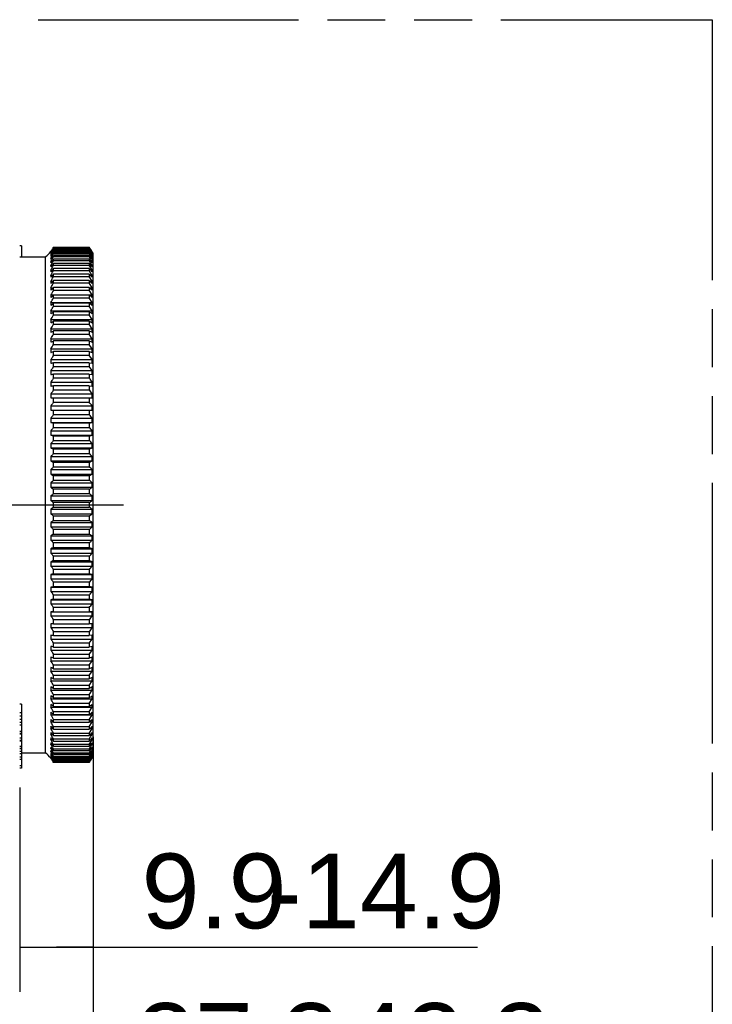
# Model space of a CAD drawing. Header units: millimetres. Extents: x 0 to 210, y 0 to 297.
# Tile 16 of 23: x 127 to 150, y 150 to 183. Entities that reach past the tile are written whole.
import ezdxf

# ---------------------------------------------------------------- set-up
doc = ezdxf.new("R2010")
doc.units = ezdxf.units.MM
doc.header["$LTSCALE"] = 19.36
doc.linetypes.add('CENTER', pattern=[0.6, 0.375, -0.075, 0.075, -0.075])
doc.linetypes.add('PHANTOM', pattern=[0.8, 0.45, -0.05, 0.1, -0.05, 0.1, -0.05])
doc.layers.get('0').update_dxf_attribs({"linetype": 'CONTINUOUS'})
for name, color, linetype in [('DEFAULT_3', 7, 'PHANTOM'), ('Z_DIM_2D', 7, 'CONTINUOUS'), ('Z_START_DATUMS', 7, 'CONTINUOUS')]:
    doc.layers.add(name, color=color, linetype=linetype)
doc.styles.add('TEXTSTYLE_3', font='helveticaneueltw1g-ltcn.otf')
doc.dimstyles.new('DIMSTYLE_1', dxfattribs={"dimtxt": 2.5, "dimasz": 3.5, "dimexe": 1.5, "dimexo": 0, "dimtad": 1, "dimdec": 1, "dimlfac": 4, "dimdsep": 46, "dimtxsty": 'TEXTSTYLE_3', "dimcen": 0.09, "dimclrt": 5, "dimadec": 0, "dimazin": 0, "dimtp": 0.2, "dimtm": 0.2, "dimtfac": 1, "dimtdec": 1, "dimtofl": 0, "dimtmove": 0, "dimatfit": 3, "dimfxl": 0, "dimtolj": 1, "dimarcsym": 0})
doc.dimstyles.new('DIMSTYLE_2', dxfattribs={"dimtxt": 2.5, "dimasz": 3.5, "dimexe": 1.5, "dimexo": 0, "dimtad": 1, "dimdec": 1, "dimlfac": 4, "dimdsep": 46, "dimtxsty": 'TEXTSTYLE_3', "dimcen": 0.09, "dimclrt": 5, "dimadec": 0, "dimazin": 0, "dimtp": 0.3, "dimtm": 0.3, "dimtfac": 1, "dimtdec": 1, "dimtofl": 0, "dimtmove": 0, "dimatfit": 3, "dimfxl": 0, "dimtolj": 1, "dimarcsym": 0})

# ---------------------------------------------------------------- blocks, each defined once
blk = doc.blocks.new('*D10')
at = {"layer": 'Z_DIM_2D', "color": 2, "linetype": 'Continuous'}
for p, q in [((129.418, 158.701), (129.418, 145.177)), ((120.089, 158.003), (120.089, 145.177)), ((120.089, 146.677), (124.753, 146.677)), ((129.418, 146.677), (124.753, 146.677)), ((124.753, 146.677), (143.794, 146.677))]:
    blk.add_line(p, q, dxfattribs=at)
at = {"layer": 'Z_DIM_2D', "color": 5, "linetype": 'Continuous', "style": 'TEXTSTYLE_3'}
for s, p in [('37.3', (130.874, 147.302)), ('-42.3', (136.751, 147.302))]:
    blk.add_text(s, height=2.5, dxfattribs=at).set_placement(p)
blk = doc.blocks.new('_NONE')
blk = doc.blocks.new('*D11')
at = {"layer": 'Z_DIM_2D', "color": 2, "linetype": 'Continuous'}
for p, q in [((129.418, 158.701), (129.418, 150.177)), ((126.955, 157.007), (126.955, 150.177)), ((126.955, 151.677), (128.186, 151.677)), ((129.418, 151.677), (128.186, 151.677)), ((128.186, 151.677), (142.272, 151.677))]:
    blk.add_line(p, q, dxfattribs=at)
at = {"layer": 'Z_DIM_2D', "color": 5, "linetype": 'Continuous', "style": 'TEXTSTYLE_3'}
for s, p in [('9.9', (131.031, 152.302)), ('-14.9', (135.229, 152.302))]:
    blk.add_text(s, height=2.5, dxfattribs=at).set_placement(p)

msp = doc.modelspace()

# ---------------------------------------------------------------- linework, layer by layer
at = {"color": 7, "linetype": 'Continuous'}
for p, q in [((127.014, 175.12), (126.955, 175.12)), ((127.014, 175.12), (127.014, 174.748)), ((127.995, 174.924), (127.998, 174.924)), ((127.995, 174.905), (128.004, 174.905)), ((127.995, 174.862), (128.011, 174.862)), ((127.995, 174.797), (128.017, 174.797)), ((128.083, 175.072), (129.285, 175.072)), ((128.083, 175.06), (128.083, 175.064)), ((129.285, 175.064), (128.083, 175.064)), ((128.083, 175.056), (129.285, 175.056)), ((128.083, 175.017), (128.083, 175.032)), ((129.285, 175.032), (128.083, 175.032)), ((128.083, 175.017), (129.285, 175.017)), ((128.083, 174.954), (128.083, 174.978)), ((129.285, 174.978), (128.083, 174.978)), ((128.083, 174.954), (129.285, 174.954)), ((128.083, 174.868), (128.083, 174.899)), ((129.285, 174.899), (128.083, 174.899)), ((128.083, 174.868), (129.285, 174.868)), ((128.083, 174.759), (128.083, 174.798)), ((129.285, 174.798), (128.083, 174.798)), ((129.289, 175.066), (129.285, 175.072)), ((129.285, 175.064), (129.285, 175.056)), ((129.285, 175.064), (129.3, 175.04)), ((129.296, 175.039), (129.285, 175.056)), ((129.285, 175.032), (129.285, 175.017)), ((129.285, 175.032), (129.31, 174.994)), ((129.3, 174.991), (129.285, 175.017)), ((129.285, 174.978), (129.285, 174.954)), ((129.285, 174.978), (129.33, 174.91)), ((129.309, 174.913), (129.285, 174.954)), ((129.285, 174.899), (129.285, 174.868)), ((129.285, 174.899), (129.333, 174.831)), ((129.315, 174.815), (129.285, 174.868)), ((129.285, 174.798), (129.285, 174.759)), ((129.3, 175.047), (129.289, 175.066)), ((129.33, 174.98), (129.296, 175.039)), ((129.315, 175.023), (129.3, 175.047)), ((129.3, 175.04), (129.33, 174.992)), ((129.33, 174.94), (129.3, 174.991)), ((129.33, 174.875), (129.309, 174.913)), ((129.31, 174.994), (129.33, 174.963)), ((129.33, 174.998), (129.315, 175.023)), ((129.33, 174.788), (129.315, 174.815)), ((129.345, 174.973), (129.33, 174.998)), ((129.33, 174.992), (129.36, 174.944)), ((129.36, 174.93), (129.33, 174.98)), ((129.33, 174.963), (129.375, 174.893)), ((129.337, 174.929), (129.33, 174.94)), ((129.33, 174.91), (129.364, 174.86)), ((129.36, 174.823), (129.33, 174.875)), ((129.333, 174.831), (129.375, 174.77)), ((129.36, 174.888), (129.337, 174.929)), ((129.375, 174.924), (129.345, 174.973)), ((129.357, 174.797), (129.375, 174.797)), ((129.36, 174.944), (129.375, 174.92)), ((129.375, 174.905), (129.36, 174.93)), ((129.375, 174.862), (129.36, 174.888)), ((129.375, 174.797), (129.36, 174.823)), ((129.362, 174.862), (129.375, 174.862)), ((129.364, 174.86), (129.375, 174.843)), ((129.368, 174.905), (129.375, 174.905)), ((129.4, 174.885), (129.378, 174.922)), ((129.4, 174.885), (129.4, 158.035)), ((126.955, 174.748), (127.803, 174.748)), ((127.803, 174.748), (127.803, 158.171)), ((127.995, 174.709), (128.024, 174.709)), ((127.995, 174.598), (128.032, 174.598)), ((128.083, 174.759), (129.285, 174.759)), ((128.083, 174.627), (128.083, 174.674)), ((129.285, 174.674), (128.083, 174.674)), ((128.083, 174.627), (129.285, 174.627)), ((128.083, 174.473), (128.083, 174.527)), ((129.285, 174.527), (128.083, 174.527)), ((128.083, 174.473), (129.285, 174.473)), ((129.33, 174.678), (129.285, 174.759)), ((129.285, 174.674), (129.285, 174.627)), ((129.33, 174.546), (129.285, 174.627)), ((129.285, 174.527), (129.285, 174.473)), ((129.334, 174.385), (129.285, 174.473)), ((129.375, 174.709), (129.33, 174.788)), ((129.375, 174.598), (129.33, 174.678)), ((129.375, 174.464), (129.33, 174.546)), ((129.343, 174.598), (129.375, 174.598)), ((129.35, 174.709), (129.375, 174.709)), ((127.995, 174.464), (128.04, 174.464)), ((127.995, 174.309), (128.048, 174.309)), ((128.083, 174.297), (128.083, 174.358)), ((129.285, 174.358), (128.083, 174.358)), ((128.083, 174.297), (129.285, 174.297)), ((128.083, 174.099), (128.083, 174.167)), ((129.285, 174.167), (128.083, 174.167)), ((129.285, 174.358), (129.285, 174.297)), ((129.34, 174.197), (129.285, 174.297)), ((129.285, 174.167), (129.285, 174.099)), ((129.327, 174.309), (129.375, 174.309)), ((129.375, 174.309), (129.334, 174.385)), ((129.335, 174.464), (129.375, 174.464)), ((129.375, 174.133), (129.34, 174.197)), ((129.418, 158.701), (129.418, 174.219)), ((127.995, 174.133), (128.057, 174.133)), ((127.995, 173.935), (128.067, 173.935)), ((128.083, 174.099), (129.285, 174.099)), ((128.083, 173.88), (128.083, 173.956)), ((129.285, 173.956), (128.083, 173.956)), ((128.083, 173.88), (129.285, 173.88)), ((129.375, 173.935), (129.285, 174.099)), ((129.285, 173.956), (129.285, 173.88)), ((129.375, 173.717), (129.285, 173.88)), ((129.306, 173.935), (129.375, 173.935)), ((129.317, 174.133), (129.375, 174.133)), ((127.995, 173.717), (128.077, 173.717)), ((127.995, 173.479), (129.375, 173.479)), ((128.083, 173.641), (128.083, 173.723)), ((129.285, 173.723), (128.083, 173.723)), ((128.083, 173.641), (129.285, 173.641)), ((129.285, 173.723), (129.285, 173.641)), ((129.375, 173.479), (129.285, 173.641)), ((129.292, 173.717), (129.375, 173.717)), ((127.995, 173.221), (129.375, 173.221)), ((128.083, 173.383), (128.083, 173.471)), ((129.285, 173.471), (128.083, 173.471)), ((128.083, 173.383), (129.285, 173.383)), ((128.083, 173.105), (128.083, 173.2)), ((129.285, 173.2), (128.083, 173.2)), ((129.285, 173.471), (129.285, 173.383)), ((129.375, 173.221), (129.285, 173.383)), ((129.285, 173.2), (129.285, 173.105)), ((127.995, 172.945), (129.375, 172.945)), ((128.083, 173.105), (129.285, 173.105)), ((128.083, 172.809), (128.083, 172.91)), ((129.285, 172.91), (128.083, 172.91)), ((129.375, 172.945), (129.285, 173.105)), ((129.285, 172.91), (129.285, 172.809)), ((127.995, 172.652), (129.375, 172.652)), ((128.083, 172.809), (129.285, 172.809)), ((128.083, 172.496), (128.083, 172.602)), ((129.285, 172.602), (128.083, 172.602)), ((128.083, 172.496), (129.285, 172.496)), ((129.375, 172.652), (129.285, 172.809)), ((129.285, 172.602), (129.285, 172.496)), ((129.285, 172.602), (129.375, 172.549)), ((129.375, 172.341), (129.285, 172.496)), ((127.995, 172.341), (129.375, 172.341)), ((128.083, 172.166), (128.083, 172.278)), ((129.285, 172.278), (128.083, 172.278)), ((128.083, 172.166), (129.285, 172.166)), ((129.285, 172.278), (129.285, 172.166)), ((129.285, 172.278), (129.375, 172.232)), ((129.375, 172.014), (129.285, 172.166)), ((127.995, 172.014), (129.375, 172.014)), ((128.083, 171.821), (128.083, 171.938)), ((129.285, 171.938), (128.083, 171.938)), ((129.285, 171.938), (129.285, 171.821)), ((129.285, 171.938), (129.375, 171.9)), ((127.995, 171.673), (129.375, 171.673)), ((128.083, 171.821), (129.285, 171.821)), ((128.083, 171.461), (128.083, 171.583)), ((129.285, 171.583), (128.083, 171.583)), ((129.375, 171.673), (129.285, 171.821)), ((129.285, 171.583), (129.285, 171.461)), ((129.285, 171.583), (129.375, 171.554)), ((127.995, 171.316), (129.375, 171.316)), ((128.083, 171.461), (129.285, 171.461)), ((128.083, 171.087), (128.083, 171.213)), ((129.285, 171.213), (128.083, 171.213)), ((129.375, 171.316), (129.285, 171.461)), ((129.285, 171.213), (129.285, 171.087)), ((129.285, 171.213), (129.375, 171.193)), ((127.995, 170.947), (129.375, 170.947)), ((128.083, 171.087), (129.285, 171.087)), ((129.375, 170.947), (129.285, 171.087)), ((127.995, 170.565), (129.375, 170.565)), ((128.083, 170.701), (128.083, 170.831)), ((129.285, 170.831), (128.083, 170.831)), ((128.083, 170.701), (129.285, 170.701)), ((129.285, 170.831), (129.285, 170.701)), ((129.285, 170.831), (129.375, 170.819)), ((128.083, 170.302), (128.083, 170.436)), ((129.285, 170.436), (128.083, 170.436)), ((128.083, 170.302), (129.285, 170.302)), ((129.285, 170.436), (129.285, 170.302)), ((129.285, 170.436), (129.375, 170.433)), ((127.995, 170.172), (129.375, 170.172)), ((127.995, 170.036), (129.375, 170.036)), ((128.083, 169.894), (128.083, 170.031)), ((129.285, 170.031), (128.083, 170.031)), ((128.083, 169.894), (129.285, 169.894)), ((129.285, 170.031), (129.375, 170.036)), ((129.285, 170.031), (129.285, 169.894)), ((127.995, 169.768), (129.375, 169.768)), ((127.995, 169.63), (129.375, 169.63)), ((129.285, 169.616), (128.083, 169.616)), ((128.083, 169.476), (128.083, 169.616)), ((129.285, 169.616), (129.375, 169.63)), ((129.285, 169.616), (129.285, 169.476)), ((127.995, 169.356), (129.375, 169.356)), ((127.995, 169.215), (129.375, 169.215)), ((128.083, 169.476), (129.285, 169.476)), ((129.285, 169.192), (129.375, 169.215)), ((127.995, 168.936), (129.375, 168.936)), ((129.285, 169.192), (128.083, 169.192)), ((128.083, 169.049), (128.083, 169.192)), ((128.083, 169.049), (129.285, 169.049)), ((129.285, 169.192), (129.285, 169.049)), ((127.995, 168.792), (129.375, 168.792)), ((129.285, 168.761), (128.083, 168.761)), ((128.083, 168.616), (128.083, 168.761)), ((128.083, 168.616), (129.285, 168.616)), ((129.285, 168.761), (129.375, 168.792)), ((129.285, 168.761), (129.285, 168.616)), ((127.995, 168.509), (129.375, 168.509)), ((127.995, 168.363), (129.375, 168.363)), ((129.285, 168.324), (128.083, 168.324)), ((128.083, 168.177), (128.083, 168.324)), ((129.285, 168.324), (129.375, 168.363)), ((129.285, 168.324), (129.285, 168.177)), ((127.995, 168.076), (129.375, 168.076)), ((127.995, 167.929), (129.375, 167.929)), ((128.083, 168.177), (129.285, 168.177)), ((129.285, 167.881), (129.375, 167.929)), ((127.995, 167.639), (129.375, 167.639)), ((129.285, 167.881), (128.083, 167.881)), ((128.083, 167.733), (128.083, 167.881)), ((128.083, 167.733), (129.285, 167.733)), ((129.285, 167.881), (129.285, 167.733)), ((127.995, 167.49), (129.375, 167.49)), ((129.285, 167.435), (128.083, 167.435)), ((128.083, 167.285), (128.083, 167.435)), ((128.083, 167.285), (129.285, 167.285)), ((129.285, 167.435), (129.375, 167.49)), ((129.285, 167.435), (129.285, 167.285)), ((127.995, 167.199), (129.375, 167.199)), ((127.995, 167.049), (129.375, 167.049)), ((129.285, 166.985), (128.083, 166.985)), ((128.083, 166.835), (128.083, 166.985)), ((129.285, 166.985), (129.285, 166.835)), ((127.995, 166.756), (129.375, 166.756)), ((127.995, 166.606), (129.375, 166.606)), ((128.083, 166.835), (129.285, 166.835)), ((127.995, 166.313), (129.375, 166.313)), ((129.285, 166.535), (128.083, 166.535)), ((128.083, 166.384), (128.083, 166.535)), ((128.083, 166.384), (129.285, 166.384)), ((129.285, 166.535), (129.285, 166.384)), ((127.995, 166.163), (129.375, 166.163)), ((129.285, 166.084), (128.083, 166.084)), ((128.083, 165.934), (128.083, 166.084)), ((128.083, 165.934), (129.285, 165.934)), ((129.285, 166.084), (129.285, 165.934)), ((127.995, 165.87), (129.375, 165.87)), ((127.995, 165.721), (129.375, 165.721)), ((129.285, 165.634), (128.083, 165.634)), ((128.083, 165.485), (128.083, 165.634)), ((129.285, 165.634), (129.285, 165.485)), ((127.995, 165.429), (129.375, 165.429)), ((127.995, 165.28), (129.375, 165.28)), ((128.083, 165.485), (129.285, 165.485)), ((129.375, 165.429), (129.285, 165.485)), ((127.995, 164.991), (129.375, 164.991)), ((129.285, 165.187), (128.083, 165.187)), ((128.083, 165.038), (128.083, 165.187)), ((128.083, 165.038), (129.285, 165.038)), ((129.285, 165.187), (129.285, 165.038)), ((129.375, 164.991), (129.285, 165.038)), ((127.995, 164.843), (129.375, 164.843)), ((129.285, 164.743), (128.083, 164.743)), ((128.083, 164.596), (128.083, 164.743)), ((128.083, 164.596), (129.285, 164.596)), ((129.285, 164.743), (129.285, 164.596)), ((129.375, 164.556), (129.285, 164.596)), ((127.995, 164.556), (129.375, 164.556)), ((127.995, 164.41), (129.375, 164.41)), ((129.285, 164.303), (128.083, 164.303)), ((128.083, 164.158), (128.083, 164.303)), ((129.285, 164.303), (129.285, 164.158)), ((127.995, 164.127), (129.375, 164.127)), ((127.995, 163.983), (129.375, 163.983)), ((128.083, 164.158), (129.285, 164.158)), ((129.375, 164.127), (129.285, 164.158)), ((127.995, 163.705), (129.375, 163.705)), ((129.285, 163.87), (128.083, 163.87)), ((128.083, 163.727), (128.083, 163.87)), ((128.083, 163.727), (129.285, 163.727)), ((129.285, 163.87), (129.285, 163.727)), ((129.375, 163.705), (129.285, 163.727)), ((127.995, 163.563), (129.375, 163.563)), ((127.995, 163.289), (129.375, 163.289)), ((129.285, 163.443), (128.083, 163.443)), ((128.083, 163.303), (128.083, 163.443)), ((128.083, 163.303), (129.285, 163.303)), ((129.285, 163.443), (129.285, 163.303)), ((129.375, 163.289), (129.285, 163.303)), ((127.995, 163.151), (129.375, 163.151)), ((129.285, 163.025), (128.083, 163.025)), ((128.083, 162.888), (128.083, 163.025)), ((129.285, 163.025), (129.285, 162.888)), ((127.995, 162.883), (129.375, 162.883)), ((127.995, 162.747), (129.375, 162.747)), ((128.083, 162.888), (129.285, 162.888)), ((129.285, 162.617), (128.083, 162.617)), ((128.083, 162.483), (128.083, 162.617)), ((129.375, 162.883), (129.285, 162.888)), ((129.285, 162.617), (129.285, 162.483)), ((127.995, 162.354), (129.375, 162.354)), ((128.083, 162.483), (129.285, 162.483)), ((129.375, 162.486), (129.285, 162.483)), ((127.995, 161.973), (129.375, 161.973)), ((129.285, 162.219), (128.083, 162.219)), ((128.083, 162.088), (128.083, 162.219)), ((128.083, 162.088), (129.285, 162.088)), ((129.285, 162.219), (129.285, 162.088)), ((129.375, 162.1), (129.285, 162.088)), ((129.285, 161.832), (129.375, 161.973)), ((129.285, 161.832), (128.083, 161.832)), ((128.083, 161.706), (128.083, 161.832)), ((128.083, 161.706), (129.285, 161.706)), ((129.285, 161.832), (129.285, 161.706)), ((129.375, 161.727), (129.285, 161.706)), ((127.995, 161.603), (129.375, 161.603)), ((129.285, 161.458), (128.083, 161.458)), ((128.083, 161.337), (128.083, 161.458)), ((128.083, 161.337), (129.285, 161.337)), ((129.285, 161.458), (129.375, 161.603)), ((129.285, 161.458), (129.285, 161.337)), ((129.375, 161.366), (129.285, 161.337)), ((127.995, 161.247), (129.375, 161.247)), ((129.285, 161.098), (128.083, 161.098)), ((128.083, 160.981), (128.083, 161.098)), ((128.083, 160.981), (129.285, 160.981)), ((129.285, 161.098), (129.375, 161.247)), ((129.285, 161.098), (129.285, 160.981)), ((129.375, 161.019), (129.285, 160.981)), ((127.995, 160.905), (129.375, 160.905)), ((129.285, 160.753), (128.083, 160.753)), ((128.083, 160.641), (128.083, 160.753)), ((128.083, 160.641), (129.285, 160.641)), ((129.285, 160.753), (129.375, 160.905)), ((129.285, 160.753), (129.285, 160.641)), ((129.375, 160.687), (129.285, 160.641)), ((127.995, 160.578), (129.375, 160.578)), ((129.285, 160.423), (128.083, 160.423)), ((128.083, 160.317), (128.083, 160.423)), ((128.083, 160.317), (129.285, 160.317)), ((129.285, 160.423), (129.375, 160.578)), ((129.285, 160.423), (129.285, 160.317)), ((129.375, 160.371), (129.285, 160.317)), ((127.995, 160.267), (129.375, 160.267)), ((129.285, 160.11), (128.083, 160.11)), ((128.083, 160.009), (128.083, 160.11)), ((128.083, 160.009), (129.285, 160.009)), ((129.285, 160.11), (129.375, 160.267)), ((129.285, 160.11), (129.285, 160.009)), ((127.014, 159.794), (126.955, 159.794)), ((127.014, 159.794), (127.014, 157.657)), ((127.995, 159.974), (129.375, 159.974)), ((127.995, 159.698), (129.375, 159.698)), ((129.285, 159.814), (128.083, 159.814)), ((128.083, 159.719), (128.083, 159.814)), ((128.083, 159.719), (129.285, 159.719)), ((129.285, 159.814), (129.375, 159.974)), ((129.285, 159.814), (129.285, 159.719)), ((129.285, 159.536), (129.375, 159.698)), ((127.995, 159.441), (129.375, 159.441)), ((129.285, 159.536), (128.083, 159.536)), ((128.083, 159.448), (128.083, 159.536)), ((128.083, 159.448), (129.285, 159.448)), ((129.285, 159.536), (129.285, 159.448)), ((129.285, 159.278), (129.375, 159.441)), ((126.955, 159.108), (127.014, 159.108)), ((127.995, 159.202), (128.077, 159.202)), ((129.285, 159.278), (128.083, 159.278)), ((128.083, 159.196), (128.083, 159.278)), ((128.083, 159.196), (129.285, 159.196)), ((129.285, 159.039), (128.083, 159.039)), ((128.083, 158.964), (128.083, 159.039)), ((129.285, 159.278), (129.285, 159.196)), ((129.285, 159.039), (129.375, 159.202)), ((129.285, 159.039), (129.285, 158.964)), ((129.292, 159.202), (129.375, 159.202)), ((127.014, 158.887), (126.955, 158.887)), ((127.014, 158.811), (126.955, 158.811)), ((127.014, 158.796), (126.955, 158.796)), ((127.995, 158.984), (128.067, 158.984)), ((127.995, 158.787), (128.057, 158.787)), ((128.083, 158.964), (129.285, 158.964)), ((129.285, 158.82), (128.083, 158.82)), ((128.083, 158.752), (128.083, 158.82)), ((128.083, 158.752), (129.285, 158.752)), ((129.285, 158.82), (129.375, 158.984)), ((129.285, 158.82), (129.285, 158.752)), ((129.285, 158.623), (129.34, 158.722)), ((129.306, 158.984), (129.375, 158.984)), ((129.317, 158.787), (129.375, 158.787)), ((129.34, 158.722), (129.375, 158.787)), ((126.955, 158.576), (127.014, 158.576)), ((127.014, 158.385), (126.955, 158.385)), ((127.995, 158.61), (128.048, 158.61)), ((127.995, 158.455), (128.04, 158.455)), ((129.285, 158.623), (128.083, 158.623)), ((128.083, 158.561), (128.083, 158.623)), ((128.083, 158.561), (129.285, 158.561)), ((129.285, 158.446), (128.083, 158.446)), ((128.083, 158.393), (128.083, 158.446)), ((128.083, 158.393), (129.285, 158.393)), ((129.285, 158.623), (129.285, 158.561)), ((129.285, 158.446), (129.334, 158.535)), ((129.285, 158.446), (129.285, 158.393)), ((129.285, 158.292), (129.33, 158.373)), ((129.327, 158.61), (129.375, 158.61)), ((129.33, 158.373), (129.375, 158.455)), ((129.334, 158.535), (129.375, 158.61)), ((129.335, 158.455), (129.375, 158.455)), ((127.014, 158.309), (126.955, 158.309)), ((127.014, 158.302), (126.955, 158.302)), ((127.014, 158.214), (126.955, 158.214)), ((127.014, 158.138), (126.955, 158.138)), ((127.014, 158.171), (127.803, 158.171)), ((127.995, 158.322), (128.032, 158.322)), ((127.995, 158.211), (128.024, 158.211)), ((127.995, 158.122), (128.017, 158.122)), ((127.995, 158.057), (128.011, 158.057)), ((127.995, 158.014), (128.004, 158.014)), ((129.285, 158.292), (128.083, 158.292)), ((128.083, 158.246), (128.083, 158.292)), ((128.083, 158.246), (129.285, 158.246)), ((129.285, 158.16), (128.083, 158.16)), ((128.083, 158.121), (128.083, 158.16)), ((128.083, 158.121), (129.285, 158.121)), ((129.285, 158.051), (128.083, 158.051)), ((128.083, 158.02), (128.083, 158.051)), ((128.083, 158.02), (129.285, 158.02)), ((129.285, 158.292), (129.285, 158.246)), ((129.285, 158.16), (129.33, 158.241)), ((129.285, 158.16), (129.285, 158.121)), ((129.285, 158.051), (129.315, 158.104)), ((129.333, 158.088), (129.285, 158.02)), ((129.285, 158.051), (129.285, 158.02)), ((129.33, 158.009), (129.285, 157.942)), ((129.309, 158.006), (129.33, 158.044)), ((129.315, 158.104), (129.33, 158.131)), ((129.33, 158.241), (129.375, 158.322)), ((129.33, 158.131), (129.375, 158.211)), ((129.33, 158.044), (129.36, 158.096)), ((129.364, 158.059), (129.33, 158.009)), ((129.375, 158.026), (129.33, 157.956)), ((129.375, 158.15), (129.333, 158.088)), ((129.337, 157.99), (129.36, 158.031)), ((129.343, 158.322), (129.375, 158.322)), ((129.35, 158.211), (129.375, 158.211)), ((129.357, 158.122), (129.375, 158.122)), ((129.36, 158.096), (129.375, 158.122)), ((129.36, 158.031), (129.375, 158.057)), ((129.36, 157.989), (129.375, 158.014)), ((129.362, 158.057), (129.375, 158.057)), ((129.375, 158.076), (129.364, 158.059)), ((129.368, 158.014), (129.375, 158.014)), ((129.4, 158.035), (129.378, 157.998)), ((126.955, 157.954), (127.014, 157.954)), ((127.014, 157.733), (126.955, 157.733)), ((127.995, 157.995), (127.998, 157.995)), ((129.285, 157.965), (128.083, 157.965)), ((128.083, 157.942), (128.083, 157.965)), ((128.083, 157.942), (129.285, 157.942)), ((129.285, 157.902), (128.083, 157.902)), ((128.083, 157.887), (128.083, 157.902)), ((128.083, 157.887), (129.285, 157.887)), ((129.285, 157.863), (128.083, 157.863)), ((128.083, 157.855), (128.083, 157.863)), ((128.083, 157.855), (129.285, 157.855)), ((129.285, 157.847), (128.083, 157.847)), ((129.285, 157.965), (129.309, 158.006)), ((129.285, 157.965), (129.285, 157.942)), ((129.285, 157.902), (129.302, 157.932)), ((129.31, 157.926), (129.285, 157.887)), ((129.285, 157.902), (129.285, 157.887)), ((129.285, 157.863), (129.3, 157.888)), ((129.3, 157.878), (129.285, 157.855)), ((129.285, 157.847), (129.3, 157.872)), ((129.285, 157.859), (129.285, 157.855)), ((129.3, 157.888), (129.33, 157.939)), ((129.33, 157.927), (129.3, 157.878)), ((129.3, 157.872), (129.303, 157.876)), ((129.302, 157.932), (129.33, 157.98)), ((129.303, 157.876), (129.315, 157.897)), ((129.33, 157.956), (129.31, 157.926)), ((129.315, 157.897), (129.33, 157.921)), ((129.33, 157.98), (129.337, 157.99)), ((129.33, 157.939), (129.36, 157.989)), ((129.36, 157.975), (129.33, 157.927)), ((129.33, 157.921), (129.345, 157.946)), ((129.345, 157.946), (129.375, 157.995)), ((129.375, 157.999), (129.36, 157.975)), ((127.014, 157.657), (126.955, 157.657))]:
    msp.add_line(p, q, dxfattribs=at)
at = {"color": 9, "linetype": 'Continuous'}
for p, q in [((127.014, 159.51), (126.955, 159.51)), ((127.014, 159.394), (126.955, 159.394)), ((127.014, 159.288), (126.955, 159.288)), ((127.014, 159.181), (126.955, 159.181)), ((127.014, 158.655), (126.955, 158.655)), ((127.014, 158.581), (126.955, 158.581)), ((127.014, 158.134), (126.955, 158.134)), ((127.014, 158.028), (126.955, 158.028))]:
    msp.add_line(p, q, dxfattribs=at)
at = {"color": 7, "linetype": 'Continuous'}
for centre, radius, start, end in [((127.399, 175.38), 0.75, 302.5914, 323.3228), ((127.401, 175.373), 0.745, 322.9382, 327.355), ((127.438, 175.353), 0.706, 322.1571, 324.4459), ((127.446, 175.333), 0.704, 321.3325, 325.8318), ((127.399, 175.345), 0.741, 323.5567, 325.8097), ((128.064, 174.899), 0.0688, 175.0939, 184.9061), ((127.382, 175.306), 0.757, 324.1151, 326.3525), ((127.47, 175.278), 0.682, 320.3639, 324.9063), ((128.185, 174.853), 0.19, 177.0428, 182.9572), ((127.367, 175.243), 0.77, 324.5859, 326.8095), ((127.495, 175.2), 0.66, 319.2732, 323.8585), ((128.365, 174.783), 0.37, 177.8803, 182.1197), ((127.406, 175.376), 0.745, 324.4463, 326.6158), ((127.361, 175.371), 0.787, 325.8099, 327.938), ((127.342, 175.333), 0.805, 326.3526, 328.4628), ((127.334, 175.265), 0.81, 326.802, 328.0332), ((127.312, 175.279), 0.837, 328.0314, 328.895), ((127.364, 175.398), 0.789, 327.3139, 331.5079), ((127.389, 175.387), 0.765, 326.6053, 328.7298), ((127.419, 175.352), 0.737, 325.7891, 330.5697), ((127.34, 175.384), 0.812, 327.9276, 330.0046), ((127.319, 175.347), 0.833, 328.4525, 330.5094), ((127.447, 175.295), 0.711, 324.8682, 328.1139), ((127.298, 175.288), 0.853, 328.8974, 332.9621), ((127.281, 175.204), 0.869, 329.2602, 333.1731), ((127.4, 175.381), 0.752, 328.7104, 332.9878), ((127.339, 175.385), 0.813, 330.0045, 331.3024), ((127.316, 175.349), 0.836, 330.5095, 332.5553), ((127.482, 175.273), 0.669, 328.0526, 333.7541), ((127.351, 175.378), 0.8, 331.289, 334.1537), ((127.382, 175.388), 0.769, 331.4988, 333.6222), ((127.35, 175.332), 0.797, 332.521, 336.7475), ((127.329, 175.272), 0.818, 332.9268, 337.1067), ((127.31, 175.189), 0.836, 333.1365, 337.3987), ((127.462, 175.328), 0.687, 330.5431, 334.5604), ((127.417, 175.37), 0.729, 333.622, 335.8432), ((127.446, 175.357), 0.701, 332.9991, 335.2587), ((127.391, 175.359), 0.755, 334.1583, 336.346), ((68.638, 130.701), 74.985, 35.90384, 36.02107), ((129.29, 174.899), 0.0853, 356.0462, 3.9538), ((129.14, 174.853), 0.236, 357.6192, 2.3808), ((128.917, 174.783), 0.459, 358.2939, 1.7061), ((-182.986, 166.46), 312.5, 1.42272, 1.53734), ((127.333, 175.172), 0.808, 325.0089, 329.3011), ((127.521, 175.1), 0.637, 318.0505, 322.6764), ((128.601, 174.691), 0.606, 178.3448, 181.6552), ((127.322, 175.063), 0.818, 325.3169, 329.5889), ((128.892, 174.576), 0.897, 178.6393, 181.3607), ((127.314, 174.932), 0.826, 325.5475, 329.804), ((127.269, 175.095), 0.881, 329.5458, 332.5921), ((127.271, 174.959), 0.877, 329.7133, 337.783), ((127.263, 174.806), 0.884, 329.8591, 337.9004), ((127.29, 175.085), 0.857, 332.5485, 337.6211), ((72.255, 131.181), 71.722, 37.21118, 37.33003), ((75.889, 131.59), 68.518, 38.68273, 38.80312), ((128.623, 174.691), 0.753, 358.6679, 1.3321), ((128.261, 174.576), 1.115, 358.905, 1.095), ((129.234, 174.439), 1.239, 178.8422, 181.1578), ((127.308, 174.778), 0.832, 325.7028, 329.9487), ((129.623, 174.281), 1.628, 178.99, 181.01), ((127.305, 174.602), 0.835, 325.7839, 330.0243), ((127.259, 174.63), 0.888, 329.9352, 337.9616), ((79.498, 131.897), 65.435, 40.33719, 40.45891), ((83.044, 132.063), 62.538, 42.19563, 42.31838), ((127.836, 174.439), 1.54, 359.0682, 0.9318), ((127.352, 174.281), 2.023, 359.1872, 0.8128), ((130.056, 174.1), 2.061, 179.1022, 180.8978), ((127.305, 174.404), 0.835, 325.7917, 330.0315), ((130.526, 173.899), 2.531, 179.1899, 180.8101), ((127.262, 174.213), 0.885, 329.1828, 337.9217), ((127.259, 174.432), 0.889, 329.9425, 337.9675), ((86.487, 132.037), 59.908, 44.28155, 44.40483), ((126.815, 174.1), 2.561, 359.2775, 0.7225), ((126.23, 173.899), 3.145, 359.3481, 0.6519), ((127.315, 174.18), 0.823, 325.7108, 329.2509), ((131.03, 173.678), 3.035, 179.2602, 180.7398), ((131.561, 173.436), 3.566, 179.3175, 180.6825), ((89.789, 131.747), 57.636, 46.62063, 46.74374), ((125.604, 173.678), 3.772, 359.4047, 0.5953), ((124.944, 173.436), 4.432, 359.4508, 0.5492), ((127.292, 173.706), 0.854, 325.4033, 337.7488), ((132.115, 173.176), 4.12, 179.365, 180.635), ((92.916, 131.095), 55.844, 49.2402, 49.3621), ((95.831, 129.935), 54.69, 52.168, 52.2875), ((124.256, 173.176), 5.12, 359.489, 0.511), ((127.305, 173.427), 0.842, 325.107, 337.5241), ((132.684, 172.897), 4.689, 179.4048, 180.5952), ((98.504, 128.047), 54.408, 55.4306, 55.5458), ((123.549, 172.897), 5.827, 359.521, 0.479), ((127.32, 173.129), 0.827, 324.7298, 337.2368), ((133.262, 172.6), 5.267, 179.4384, 180.5616), ((127.338, 172.814), 0.81, 324.2683, 336.8832), ((122.83, 172.6), 6.546, 359.5481, 0.4519), ((133.844, 172.287), 5.849, 179.4671, 180.5329), ((127.358, 172.482), 0.79, 323.7182, 336.4589), ((122.107, 172.287), 7.269, 359.5712, 0.4288), ((134.423, 171.957), 6.428, 179.4916, 180.5084), ((121.388, 171.957), 7.988, 359.5909, 0.4091), ((127.381, 172.134), 0.768, 323.0746, 335.9583), ((134.992, 171.613), 6.997, 179.5127, 180.4873), ((120.681, 171.613), 8.695, 359.6079, 0.3921), ((135.545, 171.254), 7.55, 179.5309, 180.4691), ((119.993, 171.254), 9.383, 359.6225, 0.3775), ((136.076, 170.883), 8.081, 179.5466, 180.4534), ((119.333, 170.883), 10.043, 359.6352, 0.3648), ((136.58, 170.499), 8.585, 179.5601, 180.4399), ((60.886, 125.205), 82.149, 33.5163, 33.62994), ((118.707, 170.499), 10.669, 359.646, 0.354), ((64.329, 125.441), 78.943, 34.51549, 34.63072), ((137.051, 170.104), 9.056, 179.5717, 180.4283), ((67.874, 125.664), 75.681, 35.64546, 35.76234), ((118.122, 170.104), 11.254, 359.6554, 0.3446), ((137.483, 169.699), 9.488, 179.5816, 180.4184), ((117.584, 169.699), 11.791, 359.6633, 0.3367), ((137.872, 169.285), 9.877, 179.5899, 180.4101), ((71.484, 125.858), 72.412, 36.92006, 37.03858), ((117.101, 169.285), 12.275, 359.67, 0.33), ((138.214, 168.864), 10.219, 179.5968, 180.4032), ((75.117, 126), 69.192, 38.35522, 38.47529), ((116.676, 168.864), 12.7, 359.6756, 0.3244), ((78.735, 126.063), 66.077, 39.96911, 40.09057), ((138.505, 168.436), 10.51, 179.6024, 180.3976), ((116.314, 168.436), 13.061, 359.6801, 0.3199), ((138.742, 168.002), 10.747, 179.6068, 180.3932), ((82.297, 126.009), 63.135, 41.78229, 41.90486), ((116.02, 168.002), 13.356, 359.6836, 0.3164), ((138.922, 167.565), 10.927, 179.6101, 180.3899), ((85.765, 125.792), 60.44, 43.81776, 43.94098), ((115.797, 167.565), 13.579, 359.6862, 0.3138), ((89.101, 125.346), 58.084, 46.10078, 46.22399), ((139.043, 167.124), 11.048, 179.6122, 180.3878), ((97.958, 211.434), 54.38, 305.176, 305.2922), ((115.646, 167.124), 13.729, 359.688, 0.312), ((139.103, 166.681), 11.108, 179.6133, 180.3867), ((92.267, 124.579), 56.178, 48.6584, 48.7807), ((95.231, 209.56), 54.872, 308.3615, 308.4816), ((115.571, 166.681), 13.805, 359.6888, 0.3112), ((139.103, 166.238), 11.108, 179.6133, 180.3867), ((95.231, 123.359), 54.872, 51.5184, 51.6385), ((115.571, 166.238), 13.805, 359.6888, 0.3112), ((92.267, 208.34), 56.178, 311.2193, 311.3416), ((97.958, 121.485), 54.38, 54.7078, 54.824), ((139.043, 165.795), 11.048, 179.6122, 180.3878), ((89.101, 207.574), 58.084, 313.77601, 313.89922), ((115.646, 165.795), 13.729, 359.688, 0.312), ((138.922, 165.355), 10.927, 179.6101, 180.3899), ((85.765, 207.127), 60.44, 316.05902, 316.18224), ((115.797, 165.355), 13.579, 359.6862, 0.3138), ((138.742, 164.917), 10.747, 179.6068, 180.3932), ((116.02, 164.917), 13.356, 359.6836, 0.3164), ((82.297, 206.91), 63.135, 318.09514, 318.21771), ((138.505, 164.483), 10.51, 179.6024, 180.3976), ((78.735, 206.857), 66.077, 319.90943, 320.03089), ((116.314, 164.483), 13.061, 359.6801, 0.3199), ((138.214, 164.055), 10.219, 179.5968, 180.4032), ((75.117, 206.919), 69.192, 321.52471, 321.64478), ((116.676, 164.055), 12.7, 359.6756, 0.3244), ((137.872, 163.634), 9.877, 179.5899, 180.4101), ((117.101, 163.634), 12.275, 359.67, 0.33), ((137.483, 163.22), 9.488, 179.5816, 180.4184), ((71.484, 207.061), 72.412, 322.96142, 323.07994), ((117.584, 163.22), 11.791, 359.6633, 0.3367), ((67.874, 207.255), 75.681, 324.23766, 324.35454), ((137.051, 162.815), 9.056, 179.5717, 180.4283), ((64.329, 207.479), 78.943, 325.36928, 325.48451), ((118.122, 162.815), 11.254, 359.6554, 0.3446), ((136.58, 162.42), 8.585, 179.5601, 180.4399), ((60.886, 207.715), 82.149, 326.37006, 326.4837), ((118.707, 162.42), 10.669, 359.646, 0.354), ((136.076, 162.036), 8.081, 179.5466, 180.4534), ((119.333, 162.036), 10.043, 359.6352, 0.3648), ((135.545, 161.665), 7.55, 179.5309, 180.4691), ((119.993, 161.665), 9.383, 359.6225, 0.3775), ((134.992, 161.306), 6.997, 179.5127, 180.4873), ((120.681, 161.306), 8.695, 359.6079, 0.3921), ((127.381, 160.785), 0.768, 24.0417, 36.9254), ((134.423, 160.962), 6.428, 179.4916, 180.5084), ((121.388, 160.962), 7.988, 359.5909, 0.4091), ((127.358, 160.437), 0.79, 23.5411, 36.2818), ((133.844, 160.632), 5.849, 179.4671, 180.5329), ((122.107, 160.632), 7.269, 359.5712, 0.4288), ((127.338, 160.105), 0.81, 23.1168, 35.7317), ((133.262, 160.319), 5.267, 179.4384, 180.5616), ((122.83, 160.319), 6.546, 359.5481, 0.4519), ((127.32, 159.79), 0.827, 22.7632, 35.2702), ((132.684, 160.022), 4.689, 179.4048, 180.5952), ((98.504, 204.873), 54.408, 304.4542, 304.5694), ((123.549, 160.022), 5.827, 359.521, 0.479), ((127.305, 159.492), 0.842, 22.4759, 34.893), ((132.115, 159.744), 4.12, 179.365, 180.635), ((127.292, 159.213), 0.854, 22.2512, 34.5967), ((95.831, 202.984), 54.69, 307.7125, 307.832), ((124.256, 159.744), 5.12, 359.489, 0.511), ((131.561, 159.483), 3.566, 179.3175, 180.6825), ((92.916, 201.825), 55.844, 310.6379, 310.7598), ((124.944, 159.483), 4.432, 359.4508, 0.5492), ((131.03, 159.242), 3.035, 179.2602, 180.7398), ((127.315, 158.739), 0.823, 30.7486, 34.2891), ((130.526, 159.02), 2.531, 179.1899, 180.8101), ((127.262, 158.706), 0.885, 22.0786, 30.8172), ((89.789, 201.172), 57.636, 313.25626, 313.37937), ((86.487, 200.882), 59.908, 315.59517, 315.71845), ((125.604, 159.242), 3.772, 359.4047, 0.5953), ((126.23, 159.02), 3.145, 359.3481, 0.6519), ((127.305, 158.515), 0.835, 29.968, 34.2081), ((130.056, 158.819), 2.061, 179.1022, 180.8978), ((127.305, 158.317), 0.835, 29.9753, 34.2159), ((129.623, 158.639), 1.628, 178.99, 181.01), ((127.259, 158.487), 0.889, 22.0328, 30.0575), ((127.259, 158.289), 0.888, 22.0387, 30.0648), ((83.044, 200.856), 62.538, 317.68162, 317.80437), ((79.498, 201.022), 65.435, 319.54109, 319.66281), ((126.815, 158.819), 2.561, 359.2775, 0.7225), ((127.352, 158.639), 2.023, 359.1872, 0.8128), ((-182.986, 166.46), 312.5, 358.46266, 358.57728), ((127.308, 158.141), 0.832, 30.0509, 34.2971), ((129.234, 158.48), 1.239, 178.8422, 181.1578), ((127.314, 157.987), 0.826, 30.1955, 34.4523), ((128.892, 158.343), 0.897, 178.6393, 181.3607), ((127.263, 158.114), 0.884, 22.1, 30.141), ((127.271, 157.961), 0.877, 22.2173, 30.2868), ((75.889, 201.329), 68.518, 321.19688, 321.31727), ((72.255, 201.738), 71.722, 322.66997, 322.78882), ((127.836, 158.48), 1.54, 359.0682, 0.9318), ((128.261, 158.343), 1.115, 358.905, 1.095), ((127.399, 157.539), 0.75, 36.6772, 57.4086), ((127.322, 157.856), 0.818, 30.4107, 34.683), ((127.521, 157.82), 0.637, 37.3241, 41.9496), ((128.601, 158.228), 0.606, 178.3448, 181.6552), ((127.333, 157.747), 0.808, 30.6984, 34.991), ((127.495, 157.719), 0.66, 36.142, 40.7269), ((128.365, 158.136), 0.37, 177.8803, 182.1197), ((127.367, 157.676), 0.77, 33.1901, 35.414), ((127.47, 157.641), 0.682, 35.0942, 39.6363), ((128.185, 158.067), 0.19, 177.0428, 182.9572), ((127.382, 157.613), 0.757, 33.6472, 35.8849), ((127.445, 157.586), 0.704, 34.1687, 38.6676), ((128.064, 158.02), 0.0688, 175.0939, 184.9061), ((127.399, 157.574), 0.741, 34.1899, 36.4432), ((127.334, 157.654), 0.81, 31.9664, 33.1977), ((127.342, 157.587), 0.805, 31.5368, 33.6471), ((127.312, 157.64), 0.837, 31.1047, 31.9682), ((127.269, 157.824), 0.881, 27.408, 30.4539), ((127.281, 157.715), 0.869, 26.7058, 30.7391), ((127.302, 157.634), 0.848, 25.0089, 31.1172), ((127.447, 157.624), 0.711, 31.886, 35.1322), ((127.318, 157.572), 0.833, 29.4905, 31.5471), ((127.29, 157.834), 0.857, 22.3792, 27.4519), ((127.312, 157.73), 0.835, 22.5996, 26.7411), ((68.638, 202.219), 74.985, 323.97893, 324.09616), ((128.623, 158.228), 0.753, 358.6679, 1.3321), ((128.917, 158.136), 0.459, 358.2939, 1.7061), ((129.14, 158.067), 0.236, 357.6192, 2.3808), ((129.29, 158.02), 0.0853, 356.0462, 3.9538), ((127.438, 157.566), 0.706, 35.5545, 37.843), ((127.401, 157.546), 0.745, 32.6445, 37.0617), ((127.361, 157.549), 0.787, 32.0617, 34.1897), ((127.406, 157.543), 0.745, 33.3845, 35.5541), ((127.418, 157.567), 0.737, 29.9041, 34.2093), ((127.34, 157.535), 0.812, 29.9953, 32.072), ((127.389, 157.532), 0.765, 31.2703, 33.395), ((127.364, 157.522), 0.79, 28.4923, 32.6857), ((127.324, 157.575), 0.827, 25.3928, 29.506), ((127.338, 157.534), 0.814, 27.927, 29.9951), ((127.391, 157.533), 0.763, 29.1472, 31.2701), ((127.482, 157.646), 0.669, 26.2456, 31.9469), ((127.458, 157.59), 0.691, 25.4486, 29.9417), ((127.36, 157.546), 0.789, 25.2951, 27.9412), ((127.428, 157.553), 0.721, 24.7722, 29.1864), ((127.382, 157.531), 0.769, 26.3782, 28.5015), ((127.347, 157.655), 0.799, 22.8682, 25.0024), ((127.368, 157.596), 0.778, 23.2263, 25.3853), ((127.413, 157.547), 0.734, 24.7221, 26.3742), ((127.396, 157.562), 0.75, 23.6499, 25.286), ((127.43, 157.555), 0.715, 24.1475, 24.7173)]:
    msp.add_arc(centre, radius, start, end, dxfattribs=at)
for points in [[(127.995, 174.924), (127.995, 174.923), (127.995, 174.922), (127.995, 174.921), (127.995, 174.92)], [(128.028, 174.811), (128.048, 174.839), (128.067, 174.868), (128.083, 174.899)], [(128.028, 174.713), (128.048, 174.74), (128.067, 174.768), (128.083, 174.798)], [(128.083, 173.641), (128.059, 173.584), (128.03, 173.529), (127.995, 173.479)], [(127.995, 159.441), (128.03, 159.39), (128.059, 159.335), (128.083, 159.278)], [(128.083, 158.121), (128.067, 158.151), (128.048, 158.179), (128.028, 158.206)], [(128.083, 158.02), (128.067, 158.051), (128.048, 158.08), (128.028, 158.108)], [(129.375, 157.995), (129.376, 157.996), (129.376, 157.997), (129.376, 157.998), (129.375, 157.999)]]:
    msp.add_open_spline(points, degree=3, dxfattribs=at)
for points, knots in [([(129.375, 174.92), (129.376, 174.921), (129.376, 174.922), (129.376, 174.923), (129.376, 174.923)], [0, 0, 0, 0, 0.501485, 1, 1, 1, 1]), ([(127.995, 174.555), (128.004, 174.564), (128.036, 174.601), (128.065, 174.642), (128.083, 174.674)], [0, 0, 0, 0, 0.256618, 1, 1, 1, 1]), ([(127.995, 174.414), (128.004, 174.423), (128.036, 174.458), (128.065, 174.496), (128.083, 174.527)], [0, 0, 0, 0, 0.257808, 1, 1, 1, 1]), ([(127.995, 174.252), (128.004, 174.26), (128.036, 174.293), (128.065, 174.329), (128.083, 174.358)], [0, 0, 0, 0, 0.259163, 1, 1, 1, 1]), ([(127.995, 174.068), (128.004, 174.076), (128.036, 174.106), (128.065, 174.14), (128.083, 174.167)], [0, 0, 0, 0, 0.260698, 1, 1, 1, 1]), ([(127.995, 173.863), (128.004, 173.87), (128.036, 173.898), (128.064, 173.93), (128.083, 173.956)], [0, 0, 0, 0, 0.262433, 1, 1, 1, 1]), ([(127.995, 173.638), (128.004, 173.645), (128.035, 173.671), (128.064, 173.7), (128.083, 173.723)], [0, 0, 0, 0, 0.264381, 1, 1, 1, 1]), ([(127.995, 173.394), (128.004, 173.4), (128.035, 173.423), (128.064, 173.449), (128.083, 173.471)], [0, 0, 0, 0, 0.266551, 1, 1, 1, 1]), ([(127.995, 173.13), (128.004, 173.135), (128.035, 173.156), (128.064, 173.18), (128.083, 173.2)], [0, 0, 0, 0, 0.268941, 1, 1, 1, 1]), ([(127.995, 172.848), (128.004, 172.853), (128.035, 172.871), (128.064, 172.892), (128.083, 172.91)], [0, 0, 0, 0, 0.271532, 1, 1, 1, 1]), ([(127.995, 172.549), (128.004, 172.553), (128.034, 172.568), (128.063, 172.587), (128.083, 172.602)], [0, 0, 0, 0, 0.274278, 1, 1, 1, 1]), ([(127.995, 172.232), (128.004, 172.236), (128.034, 172.249), (128.063, 172.265), (128.083, 172.278)], [0, 0, 0, 0, 0.277098, 1, 1, 1, 1]), ([(127.995, 171.9), (128.004, 171.903), (128.034, 171.914), (128.063, 171.927), (128.083, 171.938)], [0, 0, 0, 0, 0.27987, 1, 1, 1, 1]), ([(127.995, 171.554), (128.004, 171.556), (128.033, 171.564), (128.062, 171.574), (128.083, 171.583)], [0, 0, 0, 0, 0.28243, 1, 1, 1, 1]), ([(128.083, 171.461), (128.065, 171.423), (128.037, 171.373), (128.004, 171.328), (127.995, 171.316)], [0, 0, 0, 0, 0.747546, 1, 1, 1, 1]), ([(127.995, 171.193), (128.004, 171.194), (128.033, 171.2), (128.062, 171.207), (128.083, 171.213)], [0, 0, 0, 0, 0.284582, 1, 1, 1, 1]), ([(128.083, 171.087), (128.077, 171.075), (128.052, 171.026), (128.021, 170.979), (127.995, 170.947)], [0, 0, 0, 0, 0.2475, 1, 1, 1, 1]), ([(127.995, 170.819), (128.004, 170.82), (128.033, 170.823), (128.062, 170.827), (128.083, 170.831)], [0, 0, 0, 0, 0.286125, 1, 1, 1, 1]), ([(128.083, 170.701), (128.077, 170.689), (128.052, 170.641), (128.021, 170.596), (127.995, 170.565)], [0, 0, 0, 0, 0.24687, 1, 1, 1, 1]), ([(127.995, 170.433), (128.004, 170.433), (128.033, 170.434), (128.062, 170.435), (128.083, 170.436)], [0, 0, 0, 0, 0.286894, 1, 1, 1, 1]), ([(128.083, 170.302), (128.077, 170.291), (128.052, 170.245), (128.021, 170.202), (127.995, 170.172)], [0, 0, 0, 0, 0.246142, 1, 1, 1, 1]), ([(127.995, 170.036), (128.004, 170.036), (128.033, 170.035), (128.062, 170.033), (128.083, 170.031)], [0, 0, 0, 0, 0.286801, 1, 1, 1, 1]), ([(128.083, 169.894), (128.077, 169.883), (128.051, 169.838), (128.021, 169.797), (127.995, 169.768)], [0, 0, 0, 0, 0.245304, 1, 1, 1, 1]), ([(127.995, 169.63), (128.004, 169.629), (128.033, 169.625), (128.062, 169.62), (128.083, 169.616)], [0, 0, 0, 0, 0.285857, 1, 1, 1, 1]), ([(128.083, 169.476), (128.077, 169.465), (128.051, 169.423), (128.021, 169.383), (127.995, 169.356)], [0, 0, 0, 0, 0.244341, 1, 1, 1, 1]), ([(127.995, 169.215), (128.004, 169.213), (128.033, 169.207), (128.062, 169.199), (128.083, 169.192)], [0, 0, 0, 0, 0.284169, 1, 1, 1, 1]), ([(128.083, 169.049), (128.077, 169.039), (128.051, 168.999), (128.021, 168.962), (127.995, 168.936)], [0, 0, 0, 0, 0.243236, 1, 1, 1, 1]), ([(127.995, 168.792), (128.004, 168.79), (128.033, 168.781), (128.063, 168.771), (128.083, 168.761)], [0, 0, 0, 0, 0.281913, 1, 1, 1, 1]), ([(128.083, 168.616), (128.077, 168.607), (128.051, 168.568), (128.021, 168.533), (127.995, 168.509)], [0, 0, 0, 0, 0.24197, 1, 1, 1, 1]), ([(127.995, 168.363), (128.004, 168.36), (128.034, 168.349), (128.063, 168.335), (128.083, 168.324)], [0, 0, 0, 0, 0.279292, 1, 1, 1, 1]), ([(128.083, 168.177), (128.077, 168.168), (128.051, 168.132), (128.02, 168.099), (127.995, 168.076)], [0, 0, 0, 0, 0.240523, 1, 1, 1, 1]), ([(127.995, 167.929), (128.004, 167.925), (128.034, 167.911), (128.063, 167.895), (128.083, 167.881)], [0, 0, 0, 0, 0.276497, 1, 1, 1, 1]), ([(128.083, 167.733), (128.077, 167.724), (128.051, 167.69), (128.02, 167.66), (127.995, 167.639)], [0, 0, 0, 0, 0.238873, 1, 1, 1, 1]), ([(127.995, 167.49), (128.004, 167.486), (128.034, 167.47), (128.063, 167.451), (128.083, 167.435)], [0, 0, 0, 0, 0.273684, 1, 1, 1, 1]), ([(128.083, 167.285), (128.077, 167.277), (128.051, 167.246), (128.02, 167.218), (127.995, 167.199)], [0, 0, 0, 0, 0.237, 1, 1, 1, 1]), ([(127.995, 167.049), (128.004, 167.044), (128.035, 167.025), (128.064, 167.004), (128.083, 166.985)], [0, 0, 0, 0, 0.270966, 1, 1, 1, 1]), ([(128.083, 166.835), (128.077, 166.828), (128.05, 166.799), (128.02, 166.774), (127.995, 166.756)], [0, 0, 0, 0, 0.234887, 1, 1, 1, 1]), ([(127.995, 166.606), (128.004, 166.601), (128.035, 166.58), (128.064, 166.555), (128.083, 166.535)], [0, 0, 0, 0, 0.268415, 1, 1, 1, 1]), ([(128.083, 166.384), (128.077, 166.378), (128.05, 166.351), (128.02, 166.329), (127.995, 166.313)], [0, 0, 0, 0, 0.232525, 1, 1, 1, 1]), ([(127.995, 166.163), (128.004, 166.157), (128.035, 166.133), (128.064, 166.106), (128.083, 166.084)], [0, 0, 0, 0, 0.266071, 1, 1, 1, 1]), ([(128.083, 165.934), (128.077, 165.928), (128.05, 165.904), (128.019, 165.884), (127.995, 165.87)], [0, 0, 0, 0, 0.229922, 1, 1, 1, 1]), ([(127.995, 165.721), (128.004, 165.714), (128.035, 165.688), (128.064, 165.658), (128.083, 165.634)], [0, 0, 0, 0, 0.263948, 1, 1, 1, 1]), ([(128.083, 165.485), (128.077, 165.48), (128.049, 165.458), (128.019, 165.441), (127.995, 165.429)], [0, 0, 0, 0, 0.227108, 1, 1, 1, 1]), ([(127.995, 165.28), (128.004, 165.273), (128.036, 165.245), (128.064, 165.212), (128.083, 165.187)], [0, 0, 0, 0, 0.262047, 1, 1, 1, 1]), ([(128.083, 165.038), (128.077, 165.034), (128.049, 165.016), (128.019, 165.001), (127.995, 164.991)], [0, 0, 0, 0, 0.22415, 1, 1, 1, 1]), ([(127.995, 164.843), (128.004, 164.835), (128.036, 164.805), (128.065, 164.77), (128.083, 164.743)], [0, 0, 0, 0, 0.260356, 1, 1, 1, 1]), ([(128.083, 164.596), (128.077, 164.592), (128.048, 164.577), (128.019, 164.565), (127.995, 164.556)], [0, 0, 0, 0, 0.221165, 1, 1, 1, 1]), ([(127.995, 164.41), (128.004, 164.402), (128.036, 164.369), (128.065, 164.332), (128.083, 164.303)], [0, 0, 0, 0, 0.25886, 1, 1, 1, 1]), ([(128.083, 164.158), (128.077, 164.155), (128.048, 164.143), (128.019, 164.134), (127.995, 164.127)], [0, 0, 0, 0, 0.218323, 1, 1, 1, 1]), ([(127.995, 163.983), (128.004, 163.975), (128.036, 163.939), (128.065, 163.9), (128.083, 163.87)], [0, 0, 0, 0, 0.257542, 1, 1, 1, 1]), ([(128.083, 163.727), (128.077, 163.725), (128.048, 163.716), (128.018, 163.709), (127.995, 163.705)], [0, 0, 0, 0, 0.215841, 1, 1, 1, 1]), ([(127.995, 163.563), (128.004, 163.554), (128.036, 163.517), (128.065, 163.476), (128.083, 163.443)], [0, 0, 0, 0, 0.256384, 1, 1, 1, 1]), ([(128.083, 163.303), (128.076, 163.302), (128.048, 163.296), (128.018, 163.292), (127.995, 163.289)], [0, 0, 0, 0, 0.213963, 1, 1, 1, 1]), ([(127.995, 163.151), (128.004, 163.141), (128.037, 163.102), (128.065, 163.059), (128.083, 163.025)], [0, 0, 0, 0, 0.25537, 1, 1, 1, 1]), ([(128.083, 162.888), (128.076, 162.888), (128.047, 162.885), (128.018, 162.884), (127.995, 162.883)], [0, 0, 0, 0, 0.212903, 1, 1, 1, 1]), ([(127.995, 162.747), (128.004, 162.737), (128.037, 162.696), (128.065, 162.652), (128.083, 162.617)], [0, 0, 0, 0, 0.254482, 1, 1, 1, 1]), ([(128.083, 162.483), (128.076, 162.483), (128.047, 162.484), (128.018, 162.485), (127.995, 162.486)], [0, 0, 0, 0, 0.212798, 1, 1, 1, 1]), ([(127.995, 162.354), (128.004, 162.344), (128.037, 162.301), (128.065, 162.255), (128.083, 162.219)], [0, 0, 0, 0, 0.253708, 1, 1, 1, 1]), ([(128.083, 162.088), (128.076, 162.09), (128.047, 162.094), (128.018, 162.098), (127.995, 162.1)], [0, 0, 0, 0, 0.213663, 1, 1, 1, 1]), ([(127.995, 161.973), (128.004, 161.962), (128.037, 161.917), (128.065, 161.869), (128.083, 161.832)], [0, 0, 0, 0, 0.253033, 1, 1, 1, 1]), ([(128.083, 161.706), (128.077, 161.708), (128.048, 161.716), (128.018, 161.722), (127.995, 161.727)], [0, 0, 0, 0, 0.215407, 1, 1, 1, 1]), ([(127.995, 161.603), (128.004, 161.592), (128.037, 161.546), (128.065, 161.497), (128.083, 161.458)], [0, 0, 0, 0, 0.252451, 1, 1, 1, 1]), ([(128.083, 161.337), (128.077, 161.339), (128.048, 161.351), (128.019, 161.36), (127.995, 161.366)], [0, 0, 0, 0, 0.217778, 1, 1, 1, 1]), ([(128.083, 160.981), (128.077, 160.985), (128.048, 160.999), (128.019, 161.011), (127.995, 161.019)], [0, 0, 0, 0, 0.220562, 1, 1, 1, 1]), ([(128.083, 160.641), (128.077, 160.645), (128.049, 160.663), (128.019, 160.677), (127.995, 160.687)], [0, 0, 0, 0, 0.22353, 1, 1, 1, 1]), ([(128.083, 160.317), (128.077, 160.322), (128.049, 160.342), (128.019, 160.359), (127.995, 160.371)], [0, 0, 0, 0, 0.226503, 1, 1, 1, 1]), ([(128.083, 160.009), (128.077, 160.015), (128.05, 160.038), (128.019, 160.058), (127.995, 160.071)], [0, 0, 0, 0, 0.229353, 1, 1, 1, 1]), ([(128.083, 159.719), (128.077, 159.726), (128.05, 159.752), (128.02, 159.774), (127.995, 159.789)], [0, 0, 0, 0, 0.232003, 1, 1, 1, 1]), ([(128.083, 159.448), (128.077, 159.455), (128.05, 159.484), (128.02, 159.509), (127.995, 159.526)], [0, 0, 0, 0, 0.234416, 1, 1, 1, 1]), ([(128.083, 159.196), (128.077, 159.204), (128.05, 159.235), (128.02, 159.262), (127.995, 159.281)], [0, 0, 0, 0, 0.236571, 1, 1, 1, 1]), ([(128.083, 158.964), (128.077, 158.972), (128.051, 159.005), (128.02, 159.035), (127.995, 159.056)], [0, 0, 0, 0, 0.238494, 1, 1, 1, 1]), ([(128.083, 158.752), (128.077, 158.761), (128.051, 158.797), (128.02, 158.829), (127.995, 158.851)], [0, 0, 0, 0, 0.24019, 1, 1, 1, 1]), ([(128.083, 158.561), (128.077, 158.571), (128.051, 158.609), (128.02, 158.643), (127.995, 158.667)], [0, 0, 0, 0, 0.241678, 1, 1, 1, 1]), ([(128.083, 158.393), (128.077, 158.402), (128.051, 158.443), (128.021, 158.479), (127.995, 158.505)], [0, 0, 0, 0, 0.242981, 1, 1, 1, 1]), ([(128.083, 158.246), (128.077, 158.256), (128.051, 158.298), (128.021, 158.337), (127.995, 158.364)], [0, 0, 0, 0, 0.244118, 1, 1, 1, 1]), ([(127.995, 157.999), (127.995, 157.999), (127.995, 157.997), (127.995, 157.996), (127.995, 157.996)], [0, 0, 0, 0, 0.502281, 1, 1, 1, 1])]:
    msp.add_open_spline(points, degree=3, knots=knots, dxfattribs=at)
at = {"layer": 'DEFAULT_3', "color": 91, "linetype": 'PHANTOM', "true_color": 0x80ff80}
for p, q in [((50.129, 182.68), (150.129, 182.68)), ((150.129, 182.68), (150.129, 132.68))]:
    msp.add_line(p, q, dxfattribs=at)
at = {"layer": 'Z_START_DATUMS', "color": 7, "linetype": 'CENTER'}
msp.add_line((125.339, 166.46), (130.432, 166.46), dxfattribs=at)

# ---------------------------------------------------------------- dimensions: what is measured, and where the dimension line sits
at = {"layer": 'Z_DIM_2D', "color": 2, "linetype": 'Continuous'}
for base, p1, text, dimstyle, picture, middle in [((129.418, 146.677), (120.089, 158.003), '<>-42.3', 'DIMSTYLE_2', '*D10', (137.334, 146.677)), ((129.418, 151.677), (126.955, 157.007), '<>-14.9', 'DIMSTYLE_1', '*D11', (136.651, 151.677))]:
    dim = msp.add_linear_dim(base=base, p1=p1, p2=(129.418, 158.701), text=text, dimstyle=dimstyle, override={"dimblk1": 'NONE', "dimblk2": 'NONE', "dimsah": 1}, dxfattribs=at)
    dim.commit()
    dim.dimension.update_dxf_attribs({"geometry": picture, "text_midpoint": middle, "dimtype": 160})

doc.saveas('drawing.dxf')
